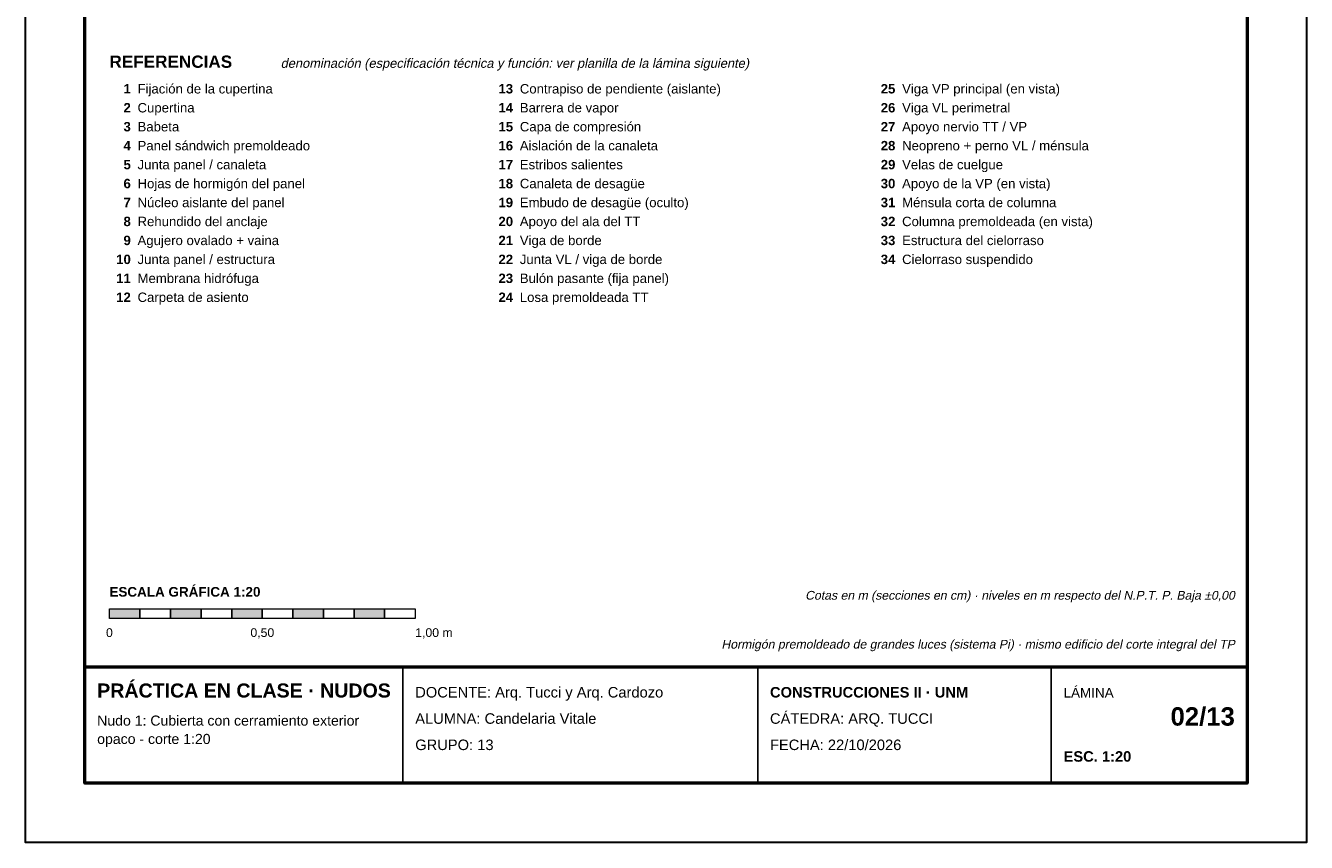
# Model space of a CAD drawing. Header units: millimetres. Extents: x 6 to 4194, y 6 to 5934.
# Tile 1 of 6: x 6 to 4194, y 6 to 2678. Entities that reach past the tile are written whole.
import ezdxf
from ezdxf.enums import TextEntityAlignment as Align

# ---------------------------------------------------------------- set-up
doc = ezdxf.new("R2010")
doc.units = ezdxf.units.MM
doc.header["$LTSCALE"] = 20
for name, color, linetype in [('X-MARCO', 7, 'Continuous'), ('X-ROTULO', 7, 'Continuous'), ('X-TEXTOS', 7, 'Continuous')]:
    doc.layers.add(name, color=color, linetype=linetype)
doc.styles.add('ARIAL', font='arial.ttf')
doc.styles.add('ARIAL-B', font='arialbd.ttf')

msp = doc.modelspace()

# ---------------------------------------------------------------- hatches: boundary and pattern name
at = {"layer": 'X-TEXTOS'}
h = msp.add_hatch(color=7, dxfattribs=at)
h.dxf.hatch_style = 1
h.paths.add_polyline_path([(280, 770), (380, 770), (380, 738), (280, 738)])
h = msp.add_hatch(color=7, dxfattribs=at)
h.dxf.hatch_style = 1
h.paths.add_polyline_path([(480, 770), (580, 770), (580, 738), (480, 738)])
h = msp.add_hatch(color=7, dxfattribs=at)
h.dxf.hatch_style = 1
h.paths.add_polyline_path([(680, 770), (780, 770), (780, 738), (680, 738)])
h = msp.add_hatch(color=7, dxfattribs=at)
h.dxf.hatch_style = 1
h.paths.add_polyline_path([(880, 770), (980, 770), (980, 738), (880, 738)])
h = msp.add_hatch(color=7, dxfattribs=at)
h.dxf.hatch_style = 1
h.paths.add_polyline_path([(1080, 770), (1180, 770), (1180, 738), (1080, 738)])

# ---------------------------------------------------------------- linework, layer by layer
at = {"layer": 'X-MARCO', "lineweight": 30}
msp.add_lwpolyline([(6, 5934), (4194, 5934), (4194, 6), (6, 6)], close=True, dxfattribs=at)
at = {"layer": 'X-MARCO', "lineweight": 50}
msp.add_lwpolyline([(200, 5740), (4000, 5740), (4000, 200), (200, 200)], close=True, dxfattribs=at)
at = {"layer": 'X-ROTULO', "lineweight": 50}
msp.add_lwpolyline([(200, 580), (4000, 580), (4000, 200), (200, 200)], close=True, dxfattribs=at)
at = {"layer": 'X-ROTULO', "lineweight": 25}
for points in [[(1240, 580), (1240, 200)], [(2400, 580), (2400, 200)], [(3360, 580), (3360, 200)]]:
    msp.add_lwpolyline(points, dxfattribs=at)
at = {"layer": 'X-TEXTOS', "lineweight": 13}
for points in [[(280, 770), (380, 770), (380, 738), (280, 738)], [(380, 770), (480, 770), (480, 738), (380, 738)], [(480, 770), (580, 770), (580, 738), (480, 738)], [(580, 770), (680, 770), (680, 738), (580, 738)], [(680, 770), (780, 770), (780, 738), (680, 738)], [(780, 770), (880, 770), (880, 738), (780, 738)], [(880, 770), (980, 770), (980, 738), (880, 738)], [(980, 770), (1080, 770), (1080, 738), (980, 738)], [(1080, 770), (1180, 770), (1180, 738), (1080, 738)], [(1180, 770), (1280, 770), (1280, 738), (1180, 738)]]:
    msp.add_lwpolyline(points, close=True, dxfattribs=at)

# ---------------------------------------------------------------- texts
at = {"layer": 'X-ROTULO'}
for s, height, style, p in [('PRÁCTICA EN CLASE · NUDOS', 45.824, 'ARIAL-B', (240, 480)), ('DOCENTE: Arq. Tucci y Arq. Cardozo', 34.368, 'ARIAL', (1280, 480)), ('CONSTRUCCIONES II · UNM', 34.368, 'ARIAL-B', (2440, 480)), ('LÁMINA', 31.5, 'ARIAL', (3400, 480)), ('Nudo 1: Cubierta con cerramiento exterior', 32.936, 'ARIAL', (240, 388)), ('ALUMNA: Candelaria Vitale', 34.368, 'ARIAL', (1280, 394)), ('CÁTEDRA: ARQ. TUCCI', 34.368, 'ARIAL', (2440, 394)), ('opaco - corte 1:20', 32.936, 'ARIAL', (240, 328)), ('GRUPO: 13', 34.37, 'ARIAL', (1280, 308)), ('FECHA: 22/10/2026', 34.368, 'ARIAL', (2440, 308)), ('ESC. 1:20', 34.37, 'ARIAL-B', (3400, 270))]:
    msp.add_text(s, height=height, dxfattribs=dict(at, style=style)).set_placement(p)
at = {"layer": 'X-ROTULO', "style": 'ARIAL-B'}
msp.add_text('02/13', height=60.14, dxfattribs=at).set_placement((3960, 388), align=Align.RIGHT)
at = {"layer": 'X-TEXTOS'}
for s, height, style, p in [('REFERENCIAS', 40.096, 'ARIAL-B', (280, 2540)), ('Fijación de la cupertina', 30.788, 'ARIAL', (372, 2456)), ('Contrapiso de pendiente (aislante)', 30.788, 'ARIAL', (1622, 2456)), ('Viga VP principal (en vista)', 30.788, 'ARIAL', (2872, 2456)), ('Cupertina', 30.79, 'ARIAL', (372, 2394)), ('Barrera de vapor', 30.788, 'ARIAL', (1622, 2394)), ('Viga VL perimetral', 30.788, 'ARIAL', (2872, 2394)), ('Babeta', 30.79, 'ARIAL', (372, 2332)), ('Capa de compresión', 30.788, 'ARIAL', (1622, 2332)), ('Apoyo nervio TT / VP', 30.788, 'ARIAL', (2872, 2332)), ('Panel sándwich premoldeado', 30.788, 'ARIAL', (372, 2270)), ('Aislación de la canaleta', 30.788, 'ARIAL', (1622, 2270)), ('Neopreno + perno VL / ménsula', 30.788, 'ARIAL', (2872, 2270)), ('Junta panel / canaleta', 30.788, 'ARIAL', (372, 2208)), ('Estribos salientes', 30.788, 'ARIAL', (1622, 2208)), ('Velas de cuelgue', 30.788, 'ARIAL', (2872, 2208)), ('Hojas de hormigón del panel', 30.788, 'ARIAL', (372, 2146)), ('Canaleta de desagüe', 30.788, 'ARIAL', (1622, 2146)), ('Apoyo de la VP (en vista)', 30.788, 'ARIAL', (2872, 2146)), ('Núcleo aislante del panel', 30.788, 'ARIAL', (372, 2084)), ('Embudo de desagüe (oculto)', 30.788, 'ARIAL', (1622, 2084)), ('Ménsula corta de columna', 30.788, 'ARIAL', (2872, 2084)), ('Rehundido del anclaje', 30.788, 'ARIAL', (372, 2022)), ('Apoyo del ala del TT', 30.788, 'ARIAL', (1622, 2022)), ('Columna premoldeada (en vista)', 30.788, 'ARIAL', (2872, 2022)), ('Agujero ovalado + vaina', 30.788, 'ARIAL', (372, 1960)), ('Viga de borde', 30.788, 'ARIAL', (1622, 1960)), ('Estructura del cielorraso', 30.788, 'ARIAL', (2872, 1960)), ('Junta panel / estructura', 30.788, 'ARIAL', (372, 1898)), ('Junta VL / viga de borde', 30.788, 'ARIAL', (1622, 1898)), ('Cielorraso suspendido', 30.788, 'ARIAL', (2872, 1898)), ('Membrana hidrófuga', 30.788, 'ARIAL', (372, 1836)), ('Bulón pasante (fija panel)', 30.788, 'ARIAL', (1622, 1836)), ('Carpeta de asiento', 30.788, 'ARIAL', (372, 1774)), ('Losa premoldeada TT', 30.788, 'ARIAL', (1622, 1774)), ('ESCALA GRÁFICA 1:20', 31.504, 'ARIAL-B', (280, 810)), ('1,00 m', 28.64, 'ARIAL', (1280, 678))]:
    msp.add_text(s, height=height, dxfattribs=dict(at, style=style)).set_placement(p)
at = {"layer": 'X-TEXTOS', "style": 'ARIAL', "oblique": 12}
msp.add_text('denominación (especificación técnica y función: ver planilla de la lámina siguiente)', height=30.072, dxfattribs=at).set_placement((840, 2540))
at = {"layer": 'X-TEXTOS', "style": 'ARIAL-B'}
for s, height, p in [('1', 30.8, (350, 2456)), ('13', 30.79, (1600, 2456)), ('25', 30.79, (2850, 2456)), ('2', 30.8, (350, 2394)), ('14', 30.79, (1600, 2394)), ('26', 30.79, (2850, 2394)), ('3', 30.8, (350, 2332)), ('15', 30.79, (1600, 2332)), ('27', 30.79, (2850, 2332)), ('4', 30.8, (350, 2270)), ('16', 30.79, (1600, 2270)), ('28', 30.79, (2850, 2270)), ('5', 30.8, (350, 2208)), ('17', 30.79, (1600, 2208)), ('29', 30.79, (2850, 2208)), ('6', 30.8, (350, 2146)), ('18', 30.79, (1600, 2146)), ('30', 30.79, (2850, 2146)), ('7', 30.8, (350, 2084)), ('19', 30.79, (1600, 2084)), ('31', 30.79, (2850, 2084)), ('8', 30.8, (350, 2022)), ('20', 30.79, (1600, 2022)), ('32', 30.79, (2850, 2022)), ('9', 30.8, (350, 1960)), ('21', 30.79, (1600, 1960)), ('33', 30.79, (2850, 1960)), ('10', 30.79, (350, 1898)), ('22', 30.79, (1600, 1898)), ('34', 30.79, (2850, 1898)), ('11', 30.79, (350, 1836)), ('23', 30.79, (1600, 1836)), ('12', 30.79, (350, 1774)), ('24', 30.79, (1600, 1774))]:
    msp.add_text(s, height=height, dxfattribs=at).set_placement(p, align=Align.RIGHT)
at = {"layer": 'X-TEXTOS', "style": 'ARIAL', "oblique": 12}
for s, p in [('Cotas en m (secciones en cm) · niveles en m respecto del N.P.T. P. Baja ±0,00', (3960, 800)), ('Hormigón premoldeado de grandes luces (sistema Pi) · mismo edificio del corte integral del TP', (3960, 640))]:
    msp.add_text(s, height=28.64, dxfattribs=at).set_placement(p, align=Align.RIGHT)
at = {"layer": 'X-TEXTOS', "style": 'ARIAL'}
for s, height, p in [('0', 28.6, (280, 678)), ('0,50', 28.64, (780, 678))]:
    msp.add_text(s, height=height, dxfattribs=at).set_placement(p, align=Align.CENTER)

doc.saveas('drawing.dxf')
